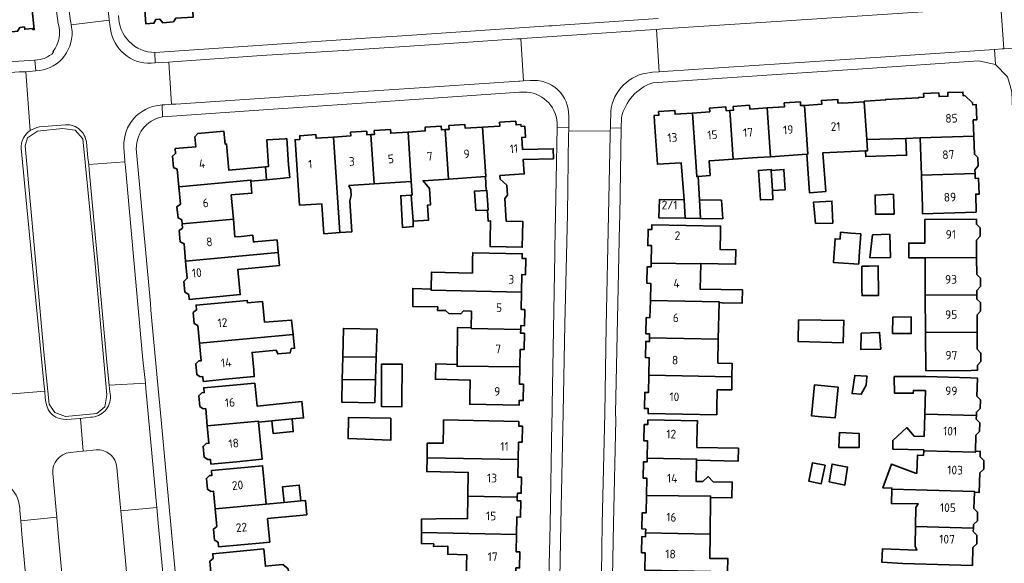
# Model space of a CAD drawing. Extents: x 152761 to 155748, y 459947 to 462743.
# Tile 241 of 256: x 155176 to 155329, y 462105 to 462189. Entities that reach past the tile are written whole.
import ezdxf
from ezdxf.enums import TextEntityAlignment as Align

# ---------------------------------------------------------------- set-up
doc = ezdxf.new("R2010")
doc.units = 0
doc.header["$LTSCALE"] = 0.75
for name, color, linetype, lineweight in [('B-RO-IE-TERREINAFSCHEIDING_KUNSTMATIG_HEKWERK-G', 251, 'IE-TERREINAFSCHEIDING-KUNSTMATIG', 18), ('B-RO-OG-BEBOUWING-GV', 6, 'CONTINUOUS', 35), ('B-RO-OG-BEBOUWING-T18', 1, 'CONTINUOUS', 18), ('B-RO-OG-TERREIN_CULTUURSCHEIDING-GV', 251, 'CONTINUOUS', 18), ('B-RO-VH-VERHARDING_STRAATBAKSTEEN-GV', 251, 'CONTINUOUS', 18), ('B-RO-VH-VERHARDING_TEGEL-GV', 251, 'CONTINUOUS', 18)]:
    doc.layers.add(name, color=color, linetype=linetype, lineweight=lineweight)
doc.styles.add('NLCS-ISO-M200-T18', font='NLCS-ISO.ttf', dxfattribs={"height": 0.36})
doc.linetypes.add('IE-TERREINAFSCHEIDING-KUNSTMATIG', pattern='A,4,[82,NLCS.SHX,S=0.75,R=90,X=0,Y=0],4,-2', length=10)

msp = doc.modelspace()

# ---------------------------------------------------------------- linework, layer by layer
at = {"layer": 'B-RO-IE-TERREINAFSCHEIDING_KUNSTMATIG_HEKWERK-G', "flags": 128}
msp.add_lwpolyline([(155176.895, 462169.648), (155177.256, 462170.916), (155178.81, 462171.952), (155182.725, 462172.346), (155184.691, 462172.097), (155185.882, 462170.761), (155187.793, 462151.355), (155189.607, 462131.011), (155189.28, 462129.151), (155188.056, 462128.115), (155183.2, 462127.648), (155181.54, 462128.268), (155180.626, 462129.597), (155179.809, 462137.656)], close=True, dxfattribs=at)
at = {"layer": 'B-RO-OG-BEBOUWING-GV', "flags": 128}
for points in [[(155175.876, 462207.982), (155168.927, 462207.079), (155170.871, 462187.53), (155173.518, 462187.794), (155174.032, 462187.264), (155175.746, 462187.449), (155176.093, 462188.05), (155176.809, 462188.121), (155176.843, 462187.776), (155178.099, 462187.898), (155178.118, 462187.699), (155178.317, 462187.718), (155177.974, 462191.244), (155176.518, 462191.102), (155175.835, 462198.024), (155172.175, 462197.663), (155171.57, 462202.878), (155176.468, 462203.529), (155176.336, 462204.521)], [(155201.925, 462205.676), (155201.701, 462205.662), (155199.301, 462205.528), (155199.386, 462203.642), (155199.961, 462203.343), (155200.105, 462201.74), (155199.517, 462201.141), (155199.652, 462199.165), (155200.169, 462198.821), (155200.223, 462198.034), (155195.955, 462197.734), (155194.958, 462197.663), (155195.343, 462192.191), (155195.398, 462192.195), (155195.639, 462188.606), (155196.904, 462188.691), (155197.185, 462189.261), (155197.831, 462189.304), (155198.267, 462188.781), (155199.913, 462188.89), (155200.276, 462189.466), (155202.988, 462189.645)], [(155298.218, 462168.353), (155298.626, 462162.377), (155301.138, 462162.597), (155300.661, 462168.578), (155307.281, 462168.886), (155307.29, 462168.886), (155307.614, 462168.901), (155307.496, 462170.632), (155307.096, 462176.515), (155303.764, 462176.307), (155303.761, 462176.352), (155303.029, 462176.302), (155302.989, 462176.883), (155300.469, 462176.715), (155300.509, 462176.13), (155297.813, 462175.947), (155298.329, 462168.36)], [(155315.77, 462170.907), (155324.096, 462171.183), (155324.012, 462173.694), (155324.57, 462173.712), (155324.491, 462176.071), (155323.934, 462176.052), (155323.924, 462176.35), (155322.732, 462177.46), (155322.443, 462177.45), (155322.422, 462178.013), (155320.054, 462177.925), (155320.074, 462177.362), (155318.705, 462177.312), (155318.685, 462177.875), (155316.321, 462177.788), (155316.342, 462177.225), (155315.542, 462177.195), (155315.546, 462177.095), (155310.418, 462176.886), (155310.422, 462176.787), (155307.243, 462176.598), (155307.091, 462176.59), (155307.096, 462176.515), (155307.496, 462170.632), (155313.577, 462170.834)], [(155281.312, 462164.914), (155283.189, 462165.083), (155283.038, 462167.337), (155283.156, 462167.345), (155286.755, 462167.586), (155286.24, 462175.159), (155285.659, 462175.12), (155285.619, 462175.703), (155283.104, 462175.533), (155283.144, 462174.949), (155280.453, 462174.766), (155281.125, 462164.897)], [(155286.755, 462167.586), (155290.549, 462167.84), (155292.542, 462167.973), (155292.026, 462175.553), (155289.34, 462175.37), (155289.3, 462175.959), (155286.79, 462175.784), (155286.83, 462175.2), (155286.24, 462175.159)], [(155292.026, 462175.553), (155292.542, 462167.973), (155298.218, 462168.353), (155298.329, 462168.36), (155297.813, 462175.947), (155297.231, 462175.907), (155297.191, 462176.494), (155294.698, 462176.32), (155294.737, 462175.738)], [(155279.172, 462161.297), (155279.323, 462158.455), (155281.721, 462158.419), (155281.565, 462161.285), (155281.312, 462164.914), (155281.125, 462164.897), (155280.453, 462174.766), (155277.757, 462174.582), (155277.718, 462175.166), (155275.205, 462174.992), (155275.244, 462174.411), (155274.505, 462174.361), (155274.573, 462173.363), (155275.019, 462166.801), (155278.69, 462167.046)], [(155236.317, 462171.795), (155233.634, 462171.615), (155233.595, 462172.19), (155231.088, 462172.026), (155231.126, 462171.448), (155230.53, 462171.408), (155231.041, 462163.754), (155236.829, 462164.138)], [(155236.829, 462164.138), (155236.968, 462162.047), (155236.821, 462162.037), (155237.092, 462157.977), (155239.491, 462158.125), (155239.345, 462160.476), (155239.792, 462160.504), (155239.634, 462163.053), (155238.644, 462164.259), (155242.616, 462164.522), (155242.104, 462172.181), (155241.507, 462172.142), (155241.469, 462172.714), (155238.965, 462172.555), (155239.003, 462171.974), (155236.317, 462171.795)], [(155248.317, 462164.9), (155248.403, 462164.906), (155247.891, 462172.568), (155245.197, 462172.388), (155245.159, 462172.967), (155242.657, 462172.804), (155242.696, 462172.221), (155242.104, 462172.181), (155242.616, 462164.522)], [(155248.403, 462164.906), (155248.317, 462164.9), (155248.447, 462162.754), (155248.547, 462162.76), (155248.75, 462159.713), (155248.632, 462159.709), (155248.737, 462157.988), (155249.123, 462158.011), (155249.063, 462155.036), (155249.043, 462154.037), (155254.042, 462153.936), (155254.123, 462157.948), (155251.559, 462158), (155251.317, 462161.522), (155251.774, 462162.013), (155251.668, 462163.563), (155250.621, 462164.489), (155250.582, 462165.056), (155254.354, 462165.315), (155254.2, 462167.556), (155258.881, 462167.662), (155258.846, 462169.227), (155254.092, 462169.119), (155253.965, 462170.978), (155254.555, 462171.019), (155254.433, 462172.713), (155253.848, 462172.672), (155253.828, 462172.965), (155253.079, 462172.915), (155253.041, 462173.496), (155250.537, 462173.334), (155250.576, 462172.748), (155247.891, 462172.568)], [(155200.744, 462163.323), (155211.935, 462164.358), (155211.95, 462164.188), (155214.383, 462164.418), (155214.209, 462166.424), (155208.505, 462165.913), (155208.141, 462169.961), (155207.941, 462169.943), (155207.762, 462171.935), (155203.7, 462171.57), (155203.261, 462171.074), (155203.399, 462169.535), (155200.196, 462169.247), (155200.268, 462168.469), (155199.756, 462168.052), (155199.908, 462166.335), (155200.494, 462166.029)], [(155217.862, 462164.747), (155217.971, 462164.758), (155217.783, 462166.742), (155217.506, 462170.801), (155217.233, 462170.783), (155214.406, 462170.589), (155214.687, 462166.466), (155214.209, 462166.424), (155214.383, 462164.418), (155216.975, 462164.664)], [(155223.259, 462156.039), (155225.733, 462156.199), (155224.743, 462171.021), (155222.065, 462170.842), (155222.027, 462171.411), (155219.519, 462171.249), (155219.558, 462170.675), (155218.806, 462170.624), (155219.487, 462160.442), (155220.484, 462160.509), (155222.945, 462160.673), (155222.957, 462160.491)], [(155227.155, 462163.496), (155231.041, 462163.754), (155230.53, 462171.408), (155229.941, 462171.368), (155229.903, 462171.936), (155227.395, 462171.777), (155227.433, 462171.201), (155224.743, 462171.021), (155225.733, 462156.199), (155227.586, 462156.319), (155227.274, 462161.146), (155227.514, 462161.956), (155227.456, 462162.822)], [(155307.496, 462170.632), (155307.614, 462168.901), (155307.29, 462168.886), (155307.35, 462167.999), (155313.664, 462168.215), (155313.577, 462170.834)], [(155315.77, 462170.907), (155315.963, 462165.11), (155324.288, 462165.386), (155324.27, 462165.94), (155324.776, 462166.562), (155324.733, 462167.852), (155324.19, 462168.359), (155324.096, 462171.183)], [(155292.678, 462165.868), (155292.857, 462162.73), (155294.816, 462162.855), (155294.629, 462166.009)], [(155292.857, 462162.73), (155292.678, 462165.868), (155292.672, 462165.98), (155290.684, 462165.845), (155290.993, 462161.266), (155292.93, 462161.338)], [(155324.487, 462159.39), (155324.395, 462162.177), (155324.941, 462162.195), (155324.854, 462164.629), (155324.314, 462164.611), (155324.288, 462165.386), (155315.963, 462165.11), (155316.129, 462160.113), (155316.162, 462159.113)], [(155200.744, 462163.323), (155200.996, 462160.598), (155200.47, 462160.208), (155200.632, 462158.479), (155201.222, 462158.164), (155201.279, 462157.547), (155209.224, 462158.282), (155208.885, 462162.056), (155212.108, 462162.33), (155211.95, 462164.188), (155211.935, 462164.358)], [(155236.821, 462162.037), (155235.188, 462161.928), (155235.45, 462157.023), (155237.122, 462157.131), (155237.096, 462157.865), (155237.092, 462157.977)], [(155248.632, 462159.709), (155248.75, 462159.713), (155248.547, 462162.76), (155248.447, 462162.754), (155246.645, 462162.644), (155246.861, 462159.645)], [(155311.62, 462162.173), (155308.782, 462162.038), (155308.847, 462159.079), (155311.727, 462159.092)], [(155279.323, 462158.455), (155279.172, 462161.297), (155275.333, 462161.332), (155275.245, 462158.516)], [(155285.165, 462158.368), (155284.94, 462161.239), (155281.565, 462161.285), (155281.721, 462158.419)], [(155302.25, 462157.677), (155302.09, 462161.104), (155299.239, 462160.954), (155299.548, 462157.623)], [(155215.996, 462155.074), (155212.52, 462154.758), (155212.328, 462154.741), (155212.233, 462155.79), (155210.439, 462155.623), (155209.47, 462155.533), (155209.224, 462158.282), (155201.279, 462157.547), (155201.337, 462156.918), (155200.819, 462156.532), (155200.977, 462154.799), (155201.562, 462154.479), (155201.813, 462151.772), (155216.175, 462153.101)], [(155284.796, 462156.222), (155284.816, 462157.221), (155274.148, 462157.429), (155274.133, 462156.687), (155273.559, 462156.698), (155273.507, 462154.191), (155274.083, 462154.18), (155274.03, 462151.487), (155281.736, 462151.334), (155281.738, 462151.414), (155287.142, 462151.296), (155287.187, 462153.539), (155284.744, 462153.588)], [(155324.501, 462158.289), (155316.496, 462158.232), (155316.503, 462157.232), (155316.522, 462154.589), (155314.018, 462154.571), (155314.035, 462152.286), (155316.538, 462152.304), (155324.543, 462152.361), (155324.524, 462155.034), (155325.068, 462155.632), (155325.075, 462156.939), (155324.506, 462157.512)], [(155306.328, 462152.56), (155306.574, 462156.032), (155305.005, 462156.143), (155303.432, 462156.254), (155303.356, 462155.191), (155302.588, 462155.246), (155302.33, 462151.59), (155306.24, 462151.314)], [(155308.396, 462155.842), (155307.988, 462152.315), (155311.163, 462152.358), (155311.099, 462155.941)], [(155201.813, 462151.772), (155202.058, 462149.122), (155201.539, 462148.636), (155201.699, 462146.969), (155202.293, 462146.583), (155202.361, 462145.848), (155210.297, 462146.581), (155209.937, 462150.484), (155216.358, 462151.082), (155216.175, 462153.101)], [(155246.301, 462149.93), (155239.98, 462150.074), (155239.933, 462147.453), (155239.928, 462147.252), (155253.913, 462146.97), (155253.968, 462149.683), (155254.553, 462149.671), (155254.599, 462152.189), (155254.019, 462152.2), (155254.033, 462152.924), (155246.365, 462153.077), (155246.345, 462152.078)], [(155324.584, 462146.561), (155324.58, 462147.228), (155325.124, 462147.825), (155325.13, 462149.132), (155324.562, 462149.706), (155324.543, 462152.361), (155316.538, 462152.304), (155316.58, 462146.504)], [(155281.736, 462151.334), (155274.03, 462151.487), (155274.018, 462150.888), (155273.444, 462150.899), (155273.397, 462148.341), (155273.967, 462148.33), (155273.915, 462145.689), (155284.577, 462145.477), (155284.575, 462145.34), (155285.05, 462145.327), (155288.158, 462145.245), (155288.164, 462145.468), (155288.214, 462147.329), (155288.183, 462147.329), (155281.657, 462147.428)], [(155306.755, 462147.149), (155306.757, 462146.441), (155309.309, 462146.421), (155309.284, 462151.031), (155307.842, 462151.011), (155306.748, 462150.996)], [(155246.18, 462144.012), (155246.128, 462141.447), (155246.126, 462141.326), (155253.797, 462141.171), (155253.809, 462141.772), (155254.395, 462141.76), (155254.442, 462144.27), (155253.859, 462144.282), (155253.913, 462146.97), (155239.928, 462147.252), (155239.933, 462147.453), (155237.061, 462147.534), (155237.061, 462147.307), (155237.06, 462144.751), (155240.925, 462144.669), (155240.898, 462144.128), (155242.141, 462144.128), (155242.655, 462143.642), (155244.493, 462143.614), (155244.925, 462144.047)], [(155324.584, 462146.561), (155316.58, 462146.504), (155316.621, 462140.704), (155324.626, 462140.762), (155324.607, 462143.442), (155325.142, 462144.03), (155325.148, 462145.337), (155324.589, 462145.901)], [(155214.065, 462142.286), (155213.858, 462144.509), (155213.766, 462145.505), (155211.416, 462145.286), (155211.378, 462145.693), (155203.437, 462144.954), (155203.506, 462144.213), (155203.002, 462143.805), (155203.159, 462142.096), (155203.732, 462141.789), (155203.987, 462139.038), (155218.486, 462140.387), (155218.252, 462142.633)], [(155273.799, 462139.89), (155284.462, 462139.678), (155284.575, 462145.34), (155284.577, 462145.477), (155273.915, 462145.689), (155273.861, 462142.994), (155273.288, 462143.006), (155273.227, 462140.503), (155273.811, 462140.491)], [(155314.402, 462143.136), (155311.552, 462143.098), (155311.493, 462140.529), (155314.392, 462140.545)], [(155296.905, 462142.661), (155296.845, 462139.282), (155303.823, 462139.093), (155303.959, 462142.579)], [(155218.172, 462138.211), (155218.707, 462138.264), (155218.486, 462140.387), (155203.987, 462139.038), (155204.24, 462136.325), (155203.855, 462136.29), (155203.393, 462135.85), (155203.535, 462134.172), (155204.08, 462133.818), (155204.469, 462133.854), (155204.538, 462133.122), (155208.505, 462133.491), (155212.473, 462133.86), (155212.381, 462134.856), (155212.125, 462137.617), (155215.844, 462137.983), (155216.101, 462137.377), (155218.038, 462137.559)], [(155226.193, 462136.932), (155231.37, 462136.853), (155231.507, 462141.199), (155226.296, 462141.334)], [(155246.128, 462141.447), (155244.001, 462141.49), (155243.928, 462135.762), (155243.924, 462135.473), (155253.68, 462135.372), (155253.734, 462138.067), (155254.316, 462138.055), (155254.366, 462140.583), (155253.785, 462140.594), (155253.797, 462141.171), (155246.126, 462141.326)], [(155306.617, 462140.608), (155306.551, 462138.074), (155309.658, 462138.131), (155309.489, 462140.705)], [(155323.668, 462134.827), (155324.668, 462134.834), (155324.663, 462135.619), (155325.206, 462136.215), (155325.213, 462137.522), (155324.645, 462138.096), (155324.626, 462140.762), (155316.621, 462140.704), (155316.663, 462134.777)], [(155284.388, 462135.928), (155284.462, 462139.678), (155273.799, 462139.89), (155273.788, 462139.304), (155273.215, 462139.315), (155273.162, 462136.805), (155273.738, 462136.793), (155273.684, 462134.091), (155286.58, 462133.834), (155286.621, 462135.884)], [(155226.112, 462133.425), (155231.259, 462133.343), (155231.37, 462136.853), (155226.193, 462136.932)], [(155232.447, 462135.772), (155232.186, 462135.77), (155232.185, 462129.229), (155235.374, 462129.175), (155235.376, 462129.806), (155235.402, 462135.796)], [(155243.928, 462135.762), (155240.619, 462135.861), (155240.564, 462133.452), (155245.963, 462133.33), (155245.906, 462130.573), (155245.886, 462129.573), (155253.56, 462129.418), (155253.575, 462130.161), (155254.163, 462130.149), (155254.213, 462132.665), (155253.625, 462132.677), (155253.68, 462135.372), (155243.924, 462135.473)], [(155284.306, 462131.829), (155286.539, 462131.785), (155286.58, 462133.834), (155273.684, 462134.091), (155273.63, 462131.392), (155273.05, 462131.404), (155273.003, 462128.896), (155273.581, 462128.885), (155273.566, 462128.148), (155284.229, 462127.937), (155284.249, 462128.936)], [(155307.526, 462133.781), (155307.539, 462133.905), (155305.631, 462134.039), (155305.208, 462131.233), (155306.637, 462131.128), (155307.398, 462132.549)], [(155212.566, 462132.865), (155208.598, 462132.496), (155204.63, 462132.127), (155204.701, 462131.369), (155204.321, 462131.333), (155203.852, 462130.886), (155204.004, 462129.221), (155204.54, 462128.873), (155204.929, 462128.909), (155205.18, 462126.216), (155213.118, 462126.954), (155213.132, 462126.808), (155215.199, 462127), (155218.326, 462127.291), (155220.121, 462127.458), (155220.12, 462127.471), (155219.85, 462130.011), (155212.899, 462129.295), (155212.658, 462131.869)], [(155231.259, 462133.343), (155226.112, 462133.425), (155226.03, 462129.914), (155231.147, 462129.804)], [(155300.475, 462127.636), (155302.596, 462127.476), (155303.056, 462132.233), (155303.008, 462132.237), (155299.391, 462132.583), (155298.938, 462127.751)], [(155324.501, 462127.828), (155324.516, 462128.358), (155325.083, 462128.919), (155325.126, 462130.247), (155324.587, 462130.846), (155324.666, 462133.626), (155323.667, 462133.654), (155316.664, 462133.854), (155311.759, 462133.861), (155311.76, 462133.737), (155311.792, 462131.301), (155314.697, 462131.267), (155314.744, 462131.714), (155316.603, 462131.685), (155316.499, 462128.043)], [(155316.336, 462122.346), (155324.338, 462122.13), (155324.342, 462122.271), (155324.414, 462124.771), (155324.984, 462125.334), (155325.026, 462126.663), (155324.485, 462127.264), (155324.501, 462127.828), (155316.499, 462128.043), (155316.4, 462124.585), (155314.844, 462124.612), (155313.709, 462125.936), (155311.52, 462123.963), (155311.52, 462122.612), (155316.34, 462122.477)], [(155213.132, 462126.808), (155213.118, 462126.954), (155205.18, 462126.216), (155205.43, 462123.523), (155205.026, 462123.485), (155204.534, 462123.038), (155204.696, 462121.333), (155205.262, 462120.977), (155205.664, 462121.015), (155205.732, 462120.283), (155209.702, 462120.652), (155213.672, 462121.021), (155213.58, 462122.017)], [(155215.199, 462127), (155215.382, 462125.03), (155218.509, 462125.32), (155218.326, 462127.291)], [(155233.67, 462127.427), (155227.067, 462127.507), (155227.031, 462124.245), (155233.628, 462123.988)], [(155241.828, 462127.139), (155241.808, 462126.139), (155241.758, 462123.517), (155241.483, 462123.521), (155239.298, 462123.553), (155239.265, 462121.241), (155253.386, 462120.969), (155253.438, 462123.671), (155254.018, 462123.66), (155254.067, 462126.168), (155253.486, 462126.179), (155253.5, 462126.914)], [(155273.42, 462121.214), (155281.094, 462121.06), (155281.09, 462120.879), (155287.547, 462120.751), (155287.586, 462122.733), (155281.13, 462122.862), (155281.139, 462123.331), (155281.193, 462125.996), (155281.213, 462126.996), (155273.539, 462127.15), (155273.524, 462126.411), (155272.958, 462126.423), (155272.896, 462123.906), (155273.474, 462123.894)], [(155303.168, 462122.862), (155306.303, 462122.862), (155306.331, 462125.024), (155303.29, 462125.186)], [(155324.188, 462115.909), (155324.95, 462115.889), (155325.027, 462118.918), (155325.65, 462119.472), (155325.656, 462120.852), (155325.091, 462121.413), (155325.112, 462122.251), (155324.342, 462122.271), (155324.338, 462122.13), (155316.336, 462122.346), (155316.316, 462121.636), (155315.342, 462121.673), (155315.287, 462118.889), (155315.044, 462118.889), (155311.314, 462120.268), (155309.989, 462116.593), (155311.395, 462116.566), (155311.389, 462116.391), (155324.191, 462116.047)], [(155239.265, 462121.241), (155239.234, 462119.115), (155245.671, 462118.984), (155245.601, 462115.318), (155253.274, 462115.171), (155253.286, 462115.757), (155253.869, 462115.745), (155253.918, 462118.245), (155253.334, 462118.256), (155253.386, 462120.969)], [(155281.09, 462120.879), (155281.094, 462121.06), (155273.42, 462121.214), (155273.408, 462120.612), (155272.836, 462120.623), (155272.777, 462118.112), (155273.358, 462118.1), (155273.304, 462115.415), (155283.254, 462115.315), (155283.252, 462115.109), (155286.579, 462115.037), (155286.632, 462117.493), (155283.66, 462117.552), (155282.902, 462118.356), (155282.084, 462117.584), (155281.025, 462117.605)], [(155301.064, 462120.109), (155299.091, 462120.487), (155298.523, 462117.623), (155300.441, 462117.244)], [(155304.097, 462116.99), (155304.53, 462119.828), (155302.125, 462120.274), (155301.665, 462117.504)], [(155206.377, 462113.346), (155214.317, 462114.085), (155213.858, 462119.03), (155213.765, 462120.026), (155209.795, 462119.656), (155205.824, 462119.287), (155205.895, 462118.529), (155205.502, 462118.492), (155205.03, 462118.061), (155205.185, 462116.39), (155205.725, 462116.046), (155206.122, 462116.083)], [(155217.094, 462114.343), (155219.679, 462114.583), (155219.453, 462117.013), (155216.868, 462116.773)], [(155311.389, 462116.391), (155311.313, 462114.16), (155315.475, 462114.105), (155315.124, 462113.565), (155315.054, 462110.591), (155324.038, 462110.349), (155324.053, 462110.898), (155324.659, 462111.451), (155324.673, 462112.82), (155324.12, 462113.405), (155324.188, 462115.909), (155324.191, 462116.047)], [(155220.601, 462112.384), (155220.391, 462114.649), (155219.679, 462114.583), (155217.094, 462114.343), (155214.317, 462114.085), (155206.377, 462113.346), (155206.631, 462110.61), (155206.113, 462110.19), (155206.272, 462108.483), (155206.859, 462108.162), (155206.927, 462107.433), (155213.859, 462108.082), (155214.867, 462108.177), (155214.774, 462109.172), (155214.528, 462111.819)], [(155245.533, 462111.794), (155242.842, 462111.839), (155238.419, 462111.759), (155238.413, 462109.655), (155253.163, 462109.372), (155253.215, 462112.074), (155253.792, 462112.063), (155253.84, 462114.562), (155253.263, 462114.573), (155253.274, 462115.171), (155245.601, 462115.318)], [(155273.304, 462115.415), (155273.25, 462112.711), (155272.671, 462112.723), (155272.62, 462110.22), (155273.2, 462110.208), (155273.188, 462109.616), (155283.177, 462109.416), (155283.252, 462115.109), (155283.254, 462115.315)], [(155253.163, 462109.372), (155238.413, 462109.655), (155238.408, 462107.942), (155240.31, 462107.884), (155240.256, 462107.51), (155242.505, 462107.529), (155242.483, 462106.301), (155245.425, 462106.199), (155245.394, 462104.574), (155245.375, 462103.574), (155253.048, 462103.427), (155253.063, 462104.173), (155253.641, 462104.162), (155253.687, 462106.647), (155253.111, 462106.658)], [(155283.177, 462109.416), (155273.188, 462109.616), (155273.176, 462109.017), (155272.602, 462109.029), (155272.552, 462106.519), (155273.125, 462106.508), (155273.072, 462103.817), (155285.912, 462103.56), (155285.964, 462105.615), (155283.754, 462105.637), (155283.127, 462105.643)], [(155309.884, 462106.076), (155309.812, 462105.078), (155313.087, 462104.841), (155323.883, 462104.551), (155323.957, 462107.332), (155324.559, 462107.882), (155324.573, 462109.25), (155324.024, 462109.832), (155324.038, 462110.349), (155315.054, 462110.591), (155314.988, 462107.754), (155314.983, 462107.521), (155315.285, 462106.948), (155309.961, 462107.135)], [(155213.949, 462107.122), (155206.009, 462106.37), (155206.08, 462105.623), (155205.551, 462105.193), (155205.718, 462103.467), (155206.314, 462103.15), (155206.573, 462100.427), (155217.978, 462101.509), (155217.736, 462104.021), (155216.921, 462104.696), (155215.199, 462104.533), (155214.203, 462104.438)]]:
    msp.add_lwpolyline(points, close=True, dxfattribs=at)
at = {"layer": 'B-RO-OG-TERREIN_CULTUURSCHEIDING-GV', "flags": 128}
for points in [[(155178.81, 462171.952), (155182.725, 462172.346), (155184.691, 462172.097), (155185.882, 462170.761), (155187.793, 462151.355), (155189.607, 462131.011), (155189.28, 462129.151), (155188.056, 462128.115), (155183.2, 462127.648), (155181.54, 462128.268), (155180.626, 462129.597), (155179.809, 462137.656), (155176.895, 462169.648), (155177.256, 462170.916)], [(155178.81, 462171.952), (155177.256, 462170.916), (155176.895, 462169.648), (155179.809, 462137.656), (155180.626, 462129.597), (155181.54, 462128.268), (155183.2, 462127.648), (155188.056, 462128.115), (155189.28, 462129.151), (155189.607, 462131.011), (155187.793, 462151.355), (155185.882, 462170.761), (155184.691, 462172.097), (155182.725, 462172.346)]]:
    msp.add_lwpolyline(points, close=True, dxfattribs=at)
for points in [[(155183.163, 462172.936), (155179.145, 462172.611), (155178.719, 462172.534), (155177.7, 462172.058), (155177.49, 462171.903), (155177.302, 462171.723)], [(155176.302, 462169.32), (155176.874, 462163.357), (155177.195, 462160.143), (155178.46, 462146.738), (155179.86, 462132.343), (155179.965, 462131.623), (155180.045, 462130.575), (155180.131, 462129.909)], [(155190.134, 462130.855), (155190.051, 462131.476), (155189.956, 462132.537), (155189.607, 462136.088), (155188.206, 462151.46), (155186.844, 462165.944), (155186.806, 462166.783), (155186.657, 462167.789), (155186.421, 462170.23)], [(155183.393, 462127.221), (155185.399, 462127.374), (155185.49, 462127.383), (155187.067, 462127.545)], [(155187.91, 462122.475), (155185.891, 462122.28), (155185.88, 462122.279), (155183.882, 462122.093)], [(155181.191, 462118.819), (155181.739, 462113.127), (155181.808, 462112.056), (155182.041, 462109.528), (155183.198, 462097.167), (155184.345, 462083.753), (155184.896, 462078.031), (155184.926, 462077.955)], [(155194.885, 462079.879), (155194.759, 462080.912), (155194.648, 462081.696), (155193.353, 462095.628), (155192.04, 462110.349), (155191.761, 462113.014), (155191.672, 462114.081), (155191.149, 462119.754)]]:
    msp.add_lwpolyline(points, dxfattribs=at)
at = {"layer": 'B-RO-OG-TERREIN_CULTUURSCHEIDING-GV'}
for points in [[(155185.413, 462172.15, 0.2043485), (155183.163, 462172.936)], [(155186.421, 462170.23, 0.1790381), (155185.413, 462172.15)], [(155177.302, 462171.723, 0.2206229), (155176.302, 462169.32)], [(155180.131, 462129.909, 0.4090626), (155183.393, 462127.221)], [(155187.067, 462127.545, 0.4285765), (155190.134, 462130.855)], [(155183.882, 462122.093, 0.402188), (155181.191, 462118.819)], [(155191.149, 462119.754, 0.4184454), (155187.91, 462122.475)]]:
    msp.add_lwpolyline(points, format="xyb", dxfattribs=at)
at = {"layer": 'B-RO-VH-VERHARDING_STRAATBAKSTEEN-GV', "flags": 128}
for points in [[(155183.167, 462240.545), (155177.1, 462239.766), (155177.379, 462238.321), (155182.4, 462200.82), (155183.957, 462189.033), (155184.006, 462188.875), (155184.064, 462188.426), (155189.948, 462189.193), (155189.891, 462189.817), (155188.312, 462201.777), (155185.832, 462220.901)], [(155327.29, 462184.623), (155328.486, 462184.704), (155328.782, 462184.713), (155328.31, 462191.304), (155328.134, 462191.28), (155327.976, 462191.259), (155308.333, 462189.954), (155294.257, 462189.024), (155275.783, 462187.806), (155274.881, 462187.743), (155275.296, 462181.149), (155275.92, 462181.185), (155294.753, 462182.455), (155311.19, 462183.534)], [(155253.806, 462186.3), (155253.197, 462186.259), (155240.432, 462185.398), (155227.947, 462184.592), (155213.61, 462183.68), (155199.784, 462182.718), (155199.193, 462182.676), (155199.616, 462176.14), (155200.293, 462176.158), (155214.054, 462177.053), (155228.655, 462178.028), (155241.184, 462178.87), (155253.513, 462179.687), (155253.676, 462179.694), (155254.226, 462179.748)], [(155265.936, 462083.143), (155265.909, 462083.489), (155265.935, 462083.481), (155265.935, 462083.488), (155265.951, 462084.312), (155266.274, 462099.225), (155266.466, 462110.998), (155266.849, 462128.12), (155267.083, 462141.672), (155267.447, 462158.95), (155267.664, 462171.301), (155267.698, 462171.944), (155261.252, 462172.011), (155261.228, 462171.486), (155261.042, 462159.043), (155260.631, 462141.985), (155260.365, 462128.254), (155260.015, 462111.049), (155259.845, 462099.81), (155259.502, 462084.571), (155259.485, 462083.89), (155259.485, 462083.874), (155259.495, 462083.321)], [(155195.6, 462132.86), (155195.17, 462136.482), (155193.762, 462151.948), (155192.464, 462166.35), (155192.37, 462167.194), (155186.806, 462166.783), (155186.844, 462165.944), (155188.206, 462151.46), (155189.607, 462136.088), (155189.956, 462132.537)], [(155200.337, 462081.46), (155200.286, 462082.294), (155198.915, 462096.783), (155197.547, 462111.113), (155197.33, 462113.54), (155191.761, 462113.014), (155192.04, 462110.349), (155193.353, 462095.628), (155194.648, 462081.696), (155194.759, 462080.912)]]:
    msp.add_lwpolyline(points, close=True, dxfattribs=at)
for points in [[(155190.15, 462187.795), (155190.08, 462188.142), (155189.948, 462189.193), (155184.064, 462188.426), (155184.192, 462187.403)], [(155273.947, 462181.05), (155274.245, 462181.093), (155275.296, 462181.149), (155274.881, 462187.743), (155273.867, 462187.666), (155264.842, 462187.055), (155254.823, 462186.384), (155253.806, 462186.3), (155254.226, 462179.748), (155255.285, 462179.804)], [(155178.549, 462181.314), (155178.048, 462181.275), (155177.032, 462181.181), (155177.7, 462172.058)], [(155197.848, 462175.992), (155198.149, 462176.022), (155198.596, 462176.02), (155199.616, 462176.14), (155199.193, 462182.676), (155198.18, 462182.615), (155197.113, 462182.566), (155196.463, 462182.481)], [(155177.302, 462171.723), (155177.49, 462171.903), (155177.7, 462172.058), (155177.032, 462181.181), (155175.989, 462181.152), (155172.581, 462180.894)], [(155169.877, 462177.645), (155170.699, 462168.796), (155171.647, 462159.063), (155172.915, 462146.209), (155174.255, 462131.922), (155174.276, 462131.7), (155174.339, 462131.136), (155179.965, 462131.623)], [(155261.259, 462174.276), (155261.248, 462173.103), (155261.25, 462172.509), (155261.252, 462172.011), (155267.698, 462171.944)], [(155267.698, 462171.944), (155267.712, 462172.445), (155267.727, 462172.953), (155267.771, 462174.994)], [(155177.7, 462172.058), (155178.719, 462172.534), (155179.145, 462172.611), (155183.163, 462172.936)], [(155179.965, 462131.623), (155179.86, 462132.343), (155178.46, 462146.738), (155177.195, 462160.143), (155176.874, 462163.357), (155176.302, 462169.32)], [(155186.421, 462170.23), (155186.657, 462167.789), (155186.806, 462166.783), (155192.37, 462167.194), (155192.319, 462168.217), (155192.297, 462168.606), (155192.243, 462169.557)], [(155191.149, 462119.754), (155191.672, 462114.081), (155191.761, 462113.014), (155197.33, 462113.54), (155197.247, 462114.591), (155196.563, 462121.988), (155195.654, 462131.987), (155195.6, 462132.86), (155189.956, 462132.537)], [(155189.956, 462132.537), (155190.051, 462131.476), (155190.134, 462130.855)], [(155180.131, 462129.909), (155180.045, 462130.575), (155179.965, 462131.623), (155174.339, 462131.136), (155174.423, 462130.082), (155174.436, 462129.746)], [(155185.891, 462122.28), (155185.49, 462127.383), (155185.399, 462127.374), (155183.393, 462127.221)], [(155187.067, 462127.545), (155185.49, 462127.383), (155185.891, 462122.28), (155187.91, 462122.475)], [(155183.882, 462122.093), (155185.88, 462122.279), (155185.891, 462122.28)], [(155176.068, 462113.496), (155176.101, 462113.013), (155176.133, 462112.548), (155176.261, 462111.485), (155181.808, 462112.056), (155181.739, 462113.127), (155181.191, 462118.819)], [(155184.926, 462077.955), (155184.896, 462078.031), (155184.345, 462083.753), (155183.198, 462097.167), (155182.041, 462109.528), (155181.808, 462112.056), (155176.261, 462111.485), (155176.416, 462109.416), (155177.587, 462096.498), (155178.84, 462083.118), (155179.758, 462072.721), (155180.134, 462068.587)]]:
    msp.add_lwpolyline(points, dxfattribs=at)
at = {"layer": 'B-RO-VH-VERHARDING_STRAATBAKSTEEN-GV'}
for points in [[(155184.192, 462187.403, -0.415277), (155178.549, 462181.314)], [(155196.463, 462182.481, -0.3842007), (155190.15, 462187.795)], [(155255.285, 462179.804, -0.4529646), (155261.259, 462174.276)], [(155267.771, 462174.994, -0.3605287), (155273.947, 462181.05)], [(155192.243, 462169.557, -0.398666), (155197.848, 462175.992)], [(155183.163, 462172.936, -0.2043485), (155185.413, 462172.15)], [(155185.413, 462172.15, -0.1790381), (155186.421, 462170.23)], [(155176.302, 462169.32, -0.2206229), (155177.302, 462171.723)], [(155183.393, 462127.221, -0.4090626), (155180.131, 462129.909)], [(155190.134, 462130.855, -0.4285765), (155187.067, 462127.545)], [(155181.191, 462118.819, -0.402188), (155183.882, 462122.093)], [(155187.91, 462122.475, -0.4184454), (155191.149, 462119.754)], [(155170.201, 462117.843, -0.4640777), (155176.068, 462113.496)]]:
    msp.add_lwpolyline(points, format="xyb", dxfattribs=at)
at = {"layer": 'B-RO-VH-VERHARDING_TEGEL-GV', "flags": 128}
for points in [[(155184.064, 462188.426), (155184.006, 462188.875), (155183.957, 462189.033), (155182.4, 462200.82), (155177.379, 462238.321), (155177.1, 462239.766), (155176.867, 462240.999), (155176.493, 462241.986), (155175.86, 462242.645), (155172.747, 462242.396), (155174.123, 462241.912), (155175.121, 462240.718), (155175.463, 462239.354), (155178.831, 462212.594), (155179.448, 462208.446), (155180.456, 462200.511), (155182.037, 462188.666)], [(155185.874, 462243.438), (155183.359, 462243.238), (155183.129, 462241.808), (155183.167, 462240.545), (155185.832, 462220.901), (155188.312, 462201.777), (155189.891, 462189.817), (155189.948, 462189.193), (155190.08, 462188.142), (155190.15, 462187.795)], [(155275.11, 462189.415), (155259.166, 462188.346), (155258.691, 462188.314), (155258.147, 462188.278), (155234.642, 462186.715), (155233.648, 462186.649), (155228.936, 462186.336), (155197.059, 462184.17), (155197.113, 462182.566), (155198.18, 462182.615), (155199.193, 462182.676), (155199.784, 462182.718), (155213.61, 462183.68), (155227.947, 462184.592), (155240.432, 462185.398), (155253.197, 462186.259), (155253.806, 462186.3), (155254.823, 462186.384), (155264.842, 462187.055), (155273.867, 462187.666), (155274.881, 462187.743), (155275.783, 462187.806), (155294.257, 462189.024), (155308.333, 462189.954)], [(155184.192, 462187.403), (155184.064, 462188.426)], [(155327.29, 462184.623), (155311.19, 462183.534), (155294.753, 462182.455), (155275.92, 462181.185), (155275.296, 462181.149), (155274.245, 462181.093), (155273.947, 462181.05)], [(155274.282, 462179.444), (155295.081, 462180.835), (155306.871, 462181.596), (155324.83, 462182.838), (155327.448, 462182.283), (155327.29, 462184.623)], [(155332.639, 462129.86), (155332.63, 462137.736), (155332.534, 462152.636), (155332.434, 462158.276), (155332.32, 462162.79), (155331.88, 462167.98), (155331.485, 462178.081), (155331.26, 462184.879), (155329.561, 462184.774), (155328.782, 462184.713), (155328.486, 462184.704), (155327.29, 462184.623), (155327.448, 462182.283), (155329.31, 462180.367), (155329.71, 462179.189), (155329.981, 462177.976), (155330.248, 462171.34), (155330.415, 462165.506)], [(155172.581, 462180.894), (155175.989, 462181.152), (155177.032, 462181.181), (155178.048, 462181.275), (155178.549, 462181.314), (155178.412, 462182.971), (155167.702, 462182.286), (155169.827, 462160.409), (155170.067, 462157.941), (155170.214, 462156.422), (155172.61, 462131.736)], [(155178.412, 462182.971), (155178.549, 462181.314)], [(155181.227, 462184.322), (155181.337, 462184.196)], [(155196.463, 462182.481), (155197.113, 462182.566), (155197.059, 462184.17)], [(155255.285, 462179.804), (155254.226, 462179.748), (155253.676, 462179.694), (155253.513, 462179.687), (155241.184, 462178.87), (155228.655, 462178.028), (155214.054, 462177.053), (155200.293, 462176.158), (155199.616, 462176.14), (155198.596, 462176.02), (155198.149, 462176.022), (155198.242, 462174.183), (155216.881, 462175.454), (155218.53, 462175.567), (155230.613, 462176.391), (155253.621, 462177.982), (155254.254, 462178.024)], [(155198.242, 462174.183), (155198.149, 462176.022), (155197.848, 462175.992)], [(155259.473, 462173.222), (155259.461, 462172.557), (155261.25, 462172.509), (155261.248, 462173.103), (155261.259, 462174.276)], [(155267.771, 462174.994), (155267.727, 462172.953), (155267.712, 462172.445), (155269.41, 462172.413), (155269.439, 462174.062)], [(155192.243, 462169.557), (155192.297, 462168.606), (155192.319, 462168.217), (155192.37, 462167.194), (155192.464, 462166.35), (155193.762, 462151.948), (155195.17, 462136.482), (155195.6, 462132.86), (155195.654, 462131.987), (155196.563, 462121.988), (155197.247, 462114.591), (155197.33, 462113.54), (155197.547, 462111.113), (155198.915, 462096.783), (155200.286, 462082.294), (155200.337, 462081.46), (155200.427, 462080.404)], [(155207.129, 462074.214), (155207.939, 462074.207), (155208.017, 462076.679), (155205.871, 462076.919), (155203.562, 462078.092), (155202.283, 462080.157), (155202.002, 462082.422), (155201.789, 462086.474), (155200.002, 462105.825), (155199.901, 462106.918), (155197.931, 462128.252), (155197.554, 462132.007), (155196.43, 462144.189), (155196.374, 462145.221), (155194.196, 462168.665), (155194.192, 462168.7), (155194.188, 462168.735)], [(155180.134, 462068.587), (155179.758, 462072.721), (155178.84, 462083.118), (155177.587, 462096.498), (155176.416, 462109.416), (155176.261, 462111.485), (155176.133, 462112.548), (155176.101, 462113.013), (155176.068, 462113.496)]]:
    msp.add_lwpolyline(points, dxfattribs=at)
for points in [[(155328.782, 462184.713), (155329.561, 462184.774), (155331.26, 462184.879), (155331.019, 462191.43), (155329.092, 462191.341), (155328.31, 462191.304)], [(155258.655, 462126.825), (155258.348, 462110.92), (155257.678, 462083.901), (155257.679, 462083.884), (155259.485, 462083.89), (155259.502, 462084.571), (155259.845, 462099.81), (155260.015, 462111.049), (155260.365, 462128.254), (155260.631, 462141.985), (155261.042, 462159.043), (155261.228, 462171.486), (155261.252, 462172.011), (155261.25, 462172.509), (155259.461, 462172.557), (155259.208, 462158.972), (155259.12, 462153.832), (155259.104, 462152.901), (155258.702, 462129.383), (155258.681, 462128.147)], [(155267.712, 462172.445), (155267.698, 462171.944), (155267.664, 462171.301), (155267.447, 462158.95), (155267.083, 462141.672), (155266.849, 462128.12), (155266.466, 462110.998), (155266.274, 462099.225), (155265.951, 462084.312), (155265.935, 462083.488), (155267.691, 462083.44), (155267.68, 462083.464), (155268.192, 462111.073), (155268.555, 462127.193), (155268.49, 462128.202), (155269.144, 462157.463), (155269.168, 462158.787), (155269.41, 462172.413)]]:
    msp.add_lwpolyline(points, close=True, dxfattribs=at)
at = {"layer": 'B-RO-VH-VERHARDING_TEGEL-GV'}
for points in [[(155197.059, 462184.17, -0.4174447), (155191.42, 462189.905)], [(155178.549, 462181.314, 0.415277), (155184.192, 462187.403)], [(155182.037, 462188.666, -0.2560123), (155181.227, 462184.322)], [(155190.15, 462187.795, 0.3842007), (155196.463, 462182.481)], [(155181.337, 462184.196, -0.1946153), (155178.412, 462182.971)], [(155261.259, 462174.276, 0.4529646), (155255.285, 462179.804)], [(155273.947, 462181.05, 0.3605287), (155267.771, 462174.994)], [(155269.439, 462174.062, -0.2606384), (155274.282, 462179.444)], [(155254.254, 462178.024, -0.3980682), (155259.473, 462173.222)], [(155197.848, 462175.992, 0.398666), (155192.243, 462169.557)], [(155194.188, 462168.735, -0.3935911), (155198.242, 462174.183)], [(155176.068, 462113.496, 0.4640777), (155170.201, 462117.843)]]:
    msp.add_lwpolyline(points, format="xyb", dxfattribs=at)

# ---------------------------------------------------------------- texts
at = {"layer": 'B-RO-OG-BEBOUWING-T18', "style": 'NLCS-ISO-M200-T18'}
for s, rotation, p in [('85', 1.8, (155320.635, 462173.951)), ('15', 3.8, (155283.545, 462171.38)), ('17', 3.8, (155289.084, 462171.751)), ('19', 3.8, (155295.31, 462172.167)), ('21', 2.6, (155302.659, 462172.675)), ('13', 3.8, (155277.334, 462170.964)), ('9', 3.8, (155245.416, 462168.431)), ('11', 3.8, (155252.746, 462169.227)), ('87', 2.2, (155320.149, 462168.311)), ('4', 5.4, (155204.352, 462166.892)), ('1', 3.8, (155221.151, 462166.822)), ('3', 3.8, (155227.604, 462167.25)), ('5', 3.8, (155233.662, 462167.651)), ('7', 3.8, (155239.697, 462168.051)), ('6', 5.4, (155204.924, 462160.82)), ('2/1', 359.5, (155276.889, 462160.476)), ('89', 2.2, (155320.402, 462161.712)), ('8', 5.4, (155205.495, 462154.759)), ('2', 358.9, (155278.12, 462155.732)), ('91', 0.3, (155320.535, 462155.921)), ('10', 5.6, (155203.549, 462149.97)), ('3', 358, (155252.343, 462148.946)), ('93', 0.3, (155320.569, 462148.953)), ('4', 358.9, (155277.981, 462148.348)), ('5', 358.7, (155250.446, 462144.556)), ('12', 5.3, (155207.538, 462142.223)), ('6', 358.9, (155277.879, 462142.99)), ('95', 0.3, (155320.596, 462143.473)), ('7', 358.7, (155250.301, 462138.156)), ('8', 358.9, (155277.755, 462136.419)), ('97', 0.3, (155320.627, 462137.171)), ('14', 5.3, (155208.112, 462136.025)), ('9', 358.7, (155250.152, 462131.561)), ('99', 358.3, (155320.612, 462131.638)), ('10', 358.9, (155277.648, 462130.72)), ('16', 5.3, (155208.685, 462129.837)), ('12', 358.9, (155277.157, 462124.935)), ('101', 358.3, (155320.425, 462125.397)), ('18', 5.3, (155209.271, 462123.51)), ('11', 359.4, (155251.287, 462123.021)), ('103', 358.6, (155321.204, 462119.353)), ('13', 358.6, (155249.354, 462118.124)), ('14', 358.7, (155277.309, 462118.093)), ('20', 5.3, (155209.873, 462117.006)), ('105', 358.5, (155320.087, 462113.519)), ('15', 358.6, (155249.214, 462112.231)), ('16', 358.7, (155277.177, 462112.032)), ('22', 5.3, (155210.479, 462110.461)), ('107', 358.5, (155319.953, 462108.625)), ('17', 359, (155249.451, 462105.905)), ('18', 358.7, (155277.054, 462106.328))]:
    msp.add_text(s, height=1.35, rotation=rotation, dxfattribs=at).set_placement(p, align=Align.MIDDLE)

doc.saveas('drawing.dxf')
